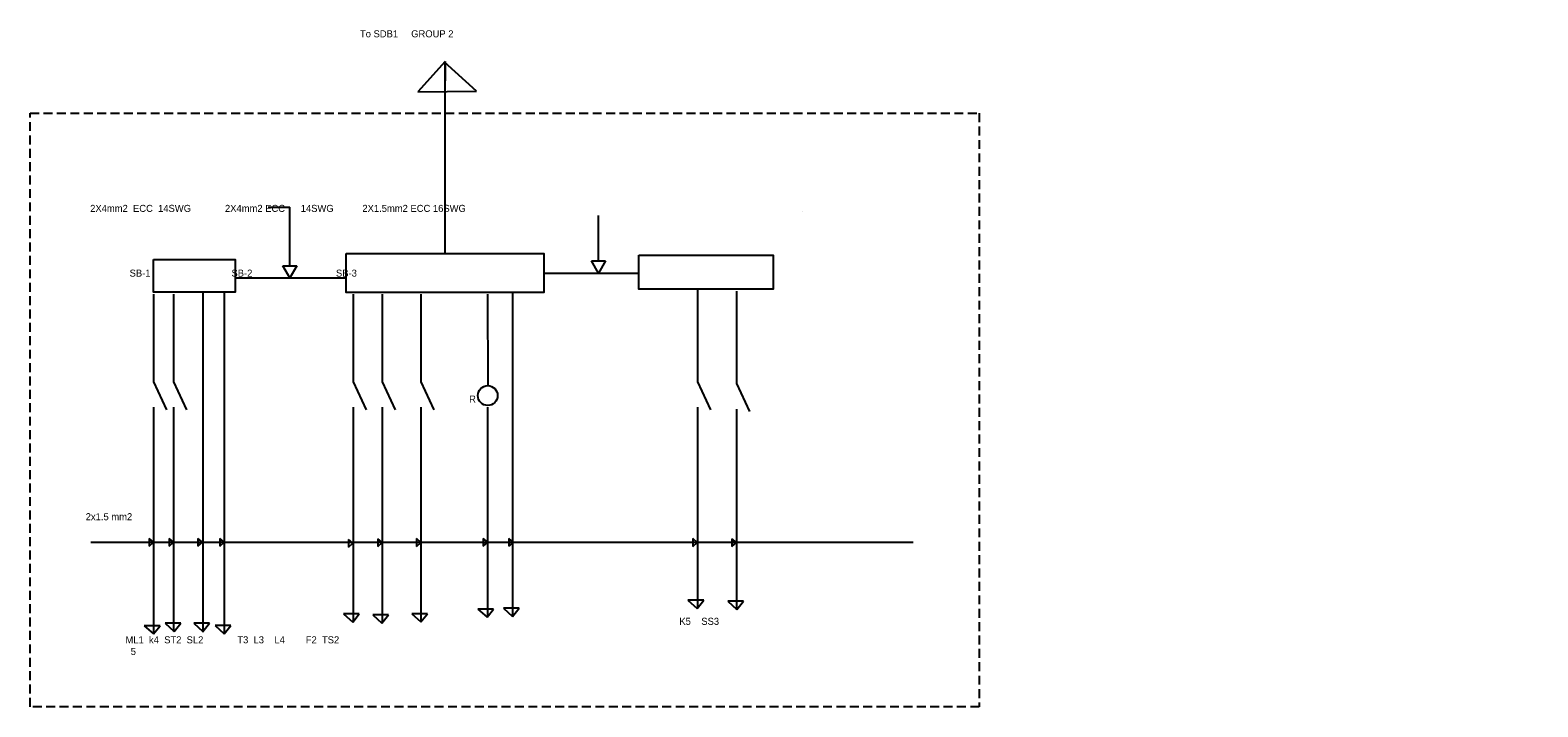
# Model space of a CAD drawing. Header units: inches. Extents: x 382 to 3589, y 252 to 2683.
# Tile 7 of 21: x 915 to 1451, y 2256 to 2497. Entities that reach past the tile are written whole.
import ezdxf

# ---------------------------------------------------------------- set-up
doc = ezdxf.new("R2010")
doc.units = ezdxf.units.IN
doc.linetypes.add('HIDDEN2', pattern=[4.7625, 3.175, -1.5875])

msp = doc.modelspace()

# ---------------------------------------------------------------- linework, layer by layer
for p, q in [((1062.76, 2485.63), (1053.08, 2474.82)), ((1073.94, 2475.13), (1062.52, 2485.36)), ((1062.76, 2417.37), (1062.76, 2485.63)), ((1062.76, 2485.63), (1062.76, 2478.81)), ((1053.08, 2474.82), (1073.94, 2475.13)), ((999.8, 2433.86), (1007.57, 2433.86)), ((1007.57, 2413.02), (1007.57, 2433.86)), ((1117.27, 2414.73), (1117.27, 2430.87)), ((1189.95, 2432.16), (1189.95, 2432.16)), ((1005.07, 2413.02), (1010.07, 2413.02)), ((1007.57, 2408.69), (1005.07, 2413.02)), ((1010.07, 2413.02), (1007.57, 2408.69)), ((1114.77, 2414.73), (1119.77, 2414.73)), ((1117.27, 2410.4), (1114.77, 2414.73)), ((1119.77, 2414.73), (1117.27, 2410.4)), ((988.07, 2408.69), (1027.62, 2408.69)), ((1097.9, 2410.4), (1131.63, 2410.4)), ((959.05, 2402.86), (959.05, 2371.75)), ((966.19, 2402.86), (966.19, 2371.75)), ((976.62, 2403.58), (976.62, 2282.74)), ((984.19, 2403.58), (984.19, 2282.21)), ((1030.07, 2402.86), (1030.07, 2371.75)), ((1040.39, 2402.86), (1040.39, 2371.75)), ((1054.09, 2402.86), (1054.09, 2371.75)), ((1077.79, 2402.86), (1077.91, 2370.36)), ((1086.77, 2403.43), (1086.77, 2288.23)), ((1152.46, 2404.67), (1152.46, 2371.75)), ((1166.33, 2404), (1166.33, 2371.08)), ((959.05, 2371.75), (963.7, 2361.81)), ((966.19, 2371.75), (970.85, 2361.81)), ((1030.07, 2371.75), (1034.73, 2361.81)), ((1040.39, 2371.75), (1045.05, 2361.81)), ((1054.09, 2371.75), (1058.75, 2361.81)), ((1152.46, 2371.75), (1157.11, 2361.81)), ((1166.33, 2371.08), (1170.98, 2361.14)), ((959.05, 2362.66), (959.05, 2314.67)), ((966.19, 2362.66), (966.19, 2314.67)), ((1030.07, 2362.66), (1030.07, 2314.67)), ((1040.39, 2362.66), (1040.39, 2314.67)), ((1054.09, 2362.66), (1054.09, 2314.67)), ((1077.79, 2362.66), (1077.79, 2314.67)), ((1152.46, 2362.66), (1152.46, 2314.67)), ((1166.33, 2361.99), (1166.33, 2314)), ((959.05, 2314.67), (957.47, 2316.01)), ((957.47, 2316.01), (957.47, 2313.26)), ((966.19, 2314.71), (964.61, 2316.05)), ((964.61, 2316.05), (964.61, 2313.3)), ((976.43, 2314.69), (974.85, 2316.03)), ((974.85, 2316.03), (974.85, 2313.29)), ((984.25, 2314.69), (982.66, 2316.03)), ((982.66, 2316.03), (982.66, 2313.29)), ((1040.39, 2314.58), (1038.8, 2315.92)), ((1038.8, 2315.92), (1038.8, 2313.17)), ((1054.16, 2314.61), (1052.57, 2315.95)), ((1052.57, 2315.95), (1052.57, 2313.2)), ((1077.91, 2314.66), (1076.32, 2316)), ((1076.32, 2316), (1076.32, 2313.25)), ((1087.02, 2314.64), (1085.44, 2315.98)), ((1085.44, 2315.98), (1085.44, 2313.23)), ((1152.42, 2314.61), (1150.83, 2315.95)), ((1150.83, 2315.95), (1150.83, 2313.2)), ((1166.33, 2314.6), (1164.75, 2315.94)), ((1164.75, 2315.94), (1164.75, 2313.19)), ((936.76, 2314.67), (1218.81, 2314.67)), ((957.47, 2313.26), (959.05, 2314.67)), ((959.05, 2314.67), (959.05, 2282.06)), ((964.61, 2313.3), (966.19, 2314.71)), ((966.19, 2314.67), (966.19, 2282.95)), ((974.85, 2313.29), (976.43, 2314.69)), ((982.66, 2313.29), (984.25, 2314.69)), ((1029.95, 2314.37), (1028.37, 2315.71)), ((1028.37, 2315.71), (1028.37, 2312.97)), ((1028.37, 2312.97), (1029.95, 2314.37)), ((1030.07, 2314.67), (1030.07, 2286.49)), ((1038.8, 2313.17), (1040.39, 2314.58)), ((1040.39, 2314.67), (1040.39, 2286.23)), ((1052.57, 2313.2), (1054.16, 2314.61)), ((1054.09, 2314.67), (1054.09, 2286.36)), ((1076.32, 2313.25), (1077.91, 2314.66)), ((1077.79, 2314.67), (1077.79, 2288)), ((1085.44, 2313.23), (1087.02, 2314.64)), ((1150.83, 2313.2), (1152.42, 2314.61)), ((1152.46, 2314.67), (1152.46, 2291.31)), ((1164.75, 2313.19), (1166.33, 2314.6)), ((1166.33, 2314), (1166.33, 2290.63)), ((1218.81, 2314.67), (1229.16, 2314.67)), ((1032.24, 2289.23), (1026.65, 2289.23)), ((1026.65, 2289.23), (1029.9, 2286.3)), ((1029.9, 2286.3), (1032.24, 2289.23)), ((1056.47, 2289.26), (1050.88, 2289.26)), ((1050.88, 2289.26), (1054.13, 2286.32)), ((1054.13, 2286.32), (1056.47, 2289.26)), ((1080.01, 2290.93), (1074.42, 2290.93)), ((1074.42, 2290.93), (1077.67, 2288)), ((1077.67, 2288), (1080.01, 2290.93)), ((1089.07, 2291.18), (1083.48, 2291.18)), ((1083.48, 2291.18), (1086.73, 2288.24)), ((1086.73, 2288.24), (1089.07, 2291.18)), ((1154.7, 2294.1), (1149.11, 2294.1)), ((1149.11, 2294.1), (1152.36, 2291.17)), ((1152.36, 2291.17), (1154.7, 2294.1)), ((1168.86, 2293.69), (1163.27, 2293.69)), ((1163.27, 2293.69), (1166.52, 2290.76)), ((1166.52, 2290.76), (1168.86, 2293.69)), ((961.39, 2284.99), (955.8, 2284.99)), ((955.8, 2284.99), (959.05, 2282.06)), ((959.05, 2282.06), (961.39, 2284.99)), ((968.75, 2285.88), (963.16, 2285.88)), ((963.16, 2285.88), (966.41, 2282.95)), ((966.41, 2282.95), (968.75, 2285.88)), ((978.98, 2285.92), (973.39, 2285.92)), ((973.39, 2285.92), (976.64, 2282.98)), ((976.64, 2282.98), (978.98, 2285.92)), ((986.53, 2285.06), (980.94, 2285.06)), ((980.94, 2285.06), (984.19, 2282.12)), ((984.19, 2282.12), (986.53, 2285.06)), ((1042.6, 2288.81), (1037.01, 2288.81)), ((1037.01, 2288.81), (1040.26, 2285.88)), ((1040.26, 2285.88), (1042.6, 2288.81))]:
    msp.add_line(p, q)
at = {"linetype": 'HIDDEN2'}
msp.add_lwpolyline([(915.21, 2467.24), (1252.7, 2467.24), (1252.7, 2256.14), (915.21, 2256.14)], close=True, dxfattribs=at)
for points in [[(959.05, 2415.24), (988.07, 2415.24), (988.07, 2403.58), (959.05, 2403.58)], [(1027.62, 2417.37), (1097.9, 2417.37), (1097.9, 2403.43), (1027.62, 2403.43)], [(1131.63, 2416.78), (1179.45, 2416.78), (1179.45, 2404.67), (1131.63, 2404.67)]]:
    msp.add_lwpolyline(points, close=True)
msp.add_circle((1077.91, 2366.84), 3.52)

# ---------------------------------------------------------------- texts
at = {"char_height": 2.5, "attachment_point": 1}
for s, insert, width in [('\\P\\P       To SDB1     GROUP 2', (1025.98, 2505.07), 92.0063), ('\\P\\P\\P\\P\\P\\P    ', (1436.09, 2455.54), 293.3664), ('\\P\\P\\P\\P\\P       2X4mm2  ECC  14SWG             2X4mm2 ECC      14SWG           2X1.5mm2 ECC 16SWG          ', (930.05, 2455.49), 259.8968), ('\\P\\P\\P\\P\\P         SB-1                               SB-2                                SB-3', (942.21, 2432.47), 248.8227), ('\\P   R', (1068.5, 2371.02), 18.2776), ('2x1.5 mm2 ^I', (934.96, 2325.01), 22.9248), ('\\P  K5    SS3 ', (1144.19, 2291.97), 46.7704), ('  \\P  \\P  ', (1451.3, 2288.97), 158.9896), ('\\P ML1  k4  ST2  SL2             T3  L3    L4        F2  TS2     \\P   5', (948.18, 2285.4), 273.3227)]:
    msp.add_mtext(s, dxfattribs=dict(at, insert=insert, width=width))

doc.saveas('drawing.dxf')
